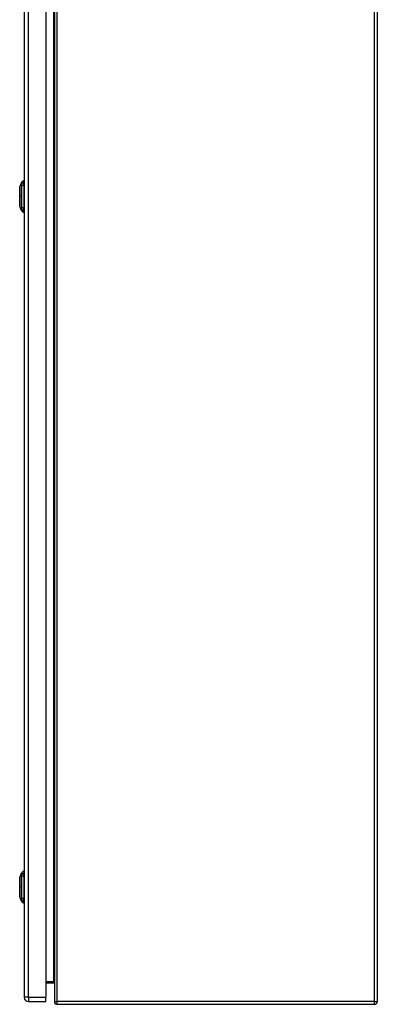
# Model space of a CAD drawing. Header units: inches. Extents: x 23 to 211, y 16 to 130.
# Tile 9 of 11: x 142 to 156, y 44 to 80. Entities that reach past the tile are written whole.
import ezdxf

# ---------------------------------------------------------------- set-up
doc = ezdxf.new("R2010")
doc.units = ezdxf.units.IN
doc.header["$MEASUREMENT"] = 0
doc.layers.add('Visible Edges(ANSI)', color=7, linetype='Continuous', lineweight=25)
doc.layers.add('Visible Tangent Edges(ANSI)', color=7, linetype='Continuous', lineweight=25)

msp = doc.modelspace()

# ---------------------------------------------------------------- linework, layer by layer
at = {"layer": 'Visible Edges(ANSI)'}
for p, q in [((142.394, 103.25), (142.394, 43.769)), ((143.194, 103.25), (143.194, 43.769)), ((143.514, 103.411), (143.514, 43.609)), ((155.514, 103.411), (155.514, 43.609)), ((142.224, 73.867), (142.286, 74.027)), ((142.379, 74.101), (142.379, 74.033)), ((142.379, 73.922), (142.379, 74.033)), ((142.379, 73.922), (142.379, 73.098)), ((142.286, 72.994), (142.224, 73.153)), ((142.379, 72.988), (142.379, 73.098)), ((142.379, 72.988), (142.379, 72.92)), ((142.224, 48.215), (142.286, 48.375)), ((142.379, 48.449), (142.379, 48.381)), ((142.379, 48.27), (142.379, 48.381)), ((142.379, 48.27), (142.379, 47.446)), ((142.286, 47.342), (142.224, 47.501)), ((142.379, 47.336), (142.379, 47.446)), ((142.379, 47.336), (142.379, 47.268)), ((143.194, 44.308), (143.483, 44.308)), ((142.555, 43.608), (143.194, 43.608)), ((143.194, 43.608), (143.194, 43.769)), ((143.613, 43.51), (155.415, 43.51))]:
    msp.add_line(p, q, dxfattribs=at)
at = {"layer": 'Visible Edges(ANSI)', "flags": 128}
for points in [[(142.224, 73.865), (142.224, 73.865), (142.224, 73.864), (142.224, 73.861), (142.224, 73.858), (142.224, 73.855), (142.224, 73.85), (142.224, 73.845), (142.224, 73.838), (142.224, 73.831), (142.224, 73.823), (142.224, 73.815), (142.224, 73.805), (142.224, 73.795), (142.224, 73.785), (142.224, 73.773), (142.224, 73.761), (142.224, 73.749), (142.224, 73.736), (142.224, 73.722), (142.224, 73.708), (142.224, 73.693), (142.224, 73.678), (142.224, 73.662), (142.224, 73.646), (142.224, 73.63), (142.224, 73.613), (142.224, 73.597), (142.224, 73.58), (142.224, 73.562), (142.224, 73.545), (142.224, 73.528), (142.224, 73.51), (142.224, 73.493), (142.224, 73.476), (142.224, 73.458), (142.224, 73.441), (142.224, 73.424), (142.224, 73.407), (142.224, 73.391), (142.224, 73.374), (142.224, 73.358), (142.224, 73.343), (142.224, 73.328), (142.224, 73.313), (142.224, 73.298), (142.224, 73.285), (142.224, 73.271), (142.224, 73.259), (142.224, 73.247), (142.224, 73.235), (142.224, 73.225), (142.224, 73.215), (142.224, 73.206), (142.224, 73.197), (142.224, 73.189), (142.224, 73.182), (142.224, 73.176), (142.224, 73.17), (142.224, 73.166), (142.224, 73.162), (142.224, 73.159), (142.224, 73.157), (142.224, 73.155), (142.224, 73.155)], [(142.224, 48.213), (142.224, 48.213), (142.224, 48.212), (142.224, 48.209), (142.224, 48.206), (142.224, 48.203), (142.224, 48.198), (142.224, 48.193), (142.224, 48.186), (142.224, 48.179), (142.224, 48.171), (142.224, 48.163), (142.224, 48.153), (142.224, 48.143), (142.224, 48.133), (142.224, 48.121), (142.224, 48.109), (142.224, 48.097), (142.224, 48.084), (142.224, 48.07), (142.224, 48.056), (142.224, 48.041), (142.224, 48.026), (142.224, 48.01), (142.224, 47.994), (142.224, 47.978), (142.224, 47.961), (142.224, 47.945), (142.224, 47.928), (142.224, 47.91), (142.224, 47.893), (142.224, 47.876), (142.224, 47.858), (142.224, 47.841), (142.224, 47.824), (142.224, 47.806), (142.224, 47.789), (142.224, 47.772), (142.224, 47.755), (142.224, 47.739), (142.224, 47.722), (142.224, 47.706), (142.224, 47.691), (142.224, 47.676), (142.224, 47.661), (142.224, 47.646), (142.224, 47.633), (142.224, 47.619), (142.224, 47.607), (142.224, 47.595), (142.224, 47.583), (142.224, 47.573), (142.224, 47.563), (142.224, 47.554), (142.224, 47.545), (142.224, 47.537), (142.224, 47.53), (142.224, 47.524), (142.224, 47.518), (142.224, 47.514), (142.224, 47.51), (142.224, 47.507), (142.224, 47.505), (142.224, 47.503), (142.224, 47.503)], [(143.483, 44.308), (143.485, 44.308), (143.488, 44.307), (143.49, 44.307), (143.492, 44.306), (143.495, 44.305), (143.497, 44.304), (143.499, 44.303), (143.501, 44.302), (143.502, 44.301), (143.504, 44.3), (143.505, 44.298), (143.507, 44.297), (143.508, 44.295), (143.509, 44.294), (143.51, 44.292), (143.511, 44.29), (143.511, 44.289), (143.512, 44.287), (143.513, 44.285), (143.513, 44.284), (143.513, 44.282), (143.514, 44.28), (143.514, 44.278), (143.514, 44.277)]]:
    msp.add_lwpolyline(points, dxfattribs=at)
at = {"layer": 'Visible Edges(ANSI)'}
for centre, radius, start, end in [((142.396, 73.984), 0.118, 98.6009, 158.7495), ((142.371, 74.042), 0.0394, 53.1301, 78.463), ((142.229, 73.865), 0.00492, 158.7495, 179.7912), ((142.229, 73.155), 0.00492, 180.2088, 201.2505), ((142.396, 73.036), 0.118, 201.2505, 261.3991), ((142.371, 72.979), 0.0394, 281.537, 306.8699), ((142.396, 48.332), 0.118, 98.6009, 158.7495), ((142.371, 48.39), 0.0394, 53.1301, 78.463), ((142.229, 48.213), 0.00492, 158.7495, 179.7912), ((142.229, 47.503), 0.00492, 180.2088, 201.2505), ((142.396, 47.384), 0.118, 201.2505, 261.3991), ((142.371, 47.327), 0.0394, 281.537, 306.8699), ((142.555, 43.769), 0.161, 180, 270), ((143.613, 43.609), 0.099, 180, 270), ((155.415, 43.609), 0.099, 270, 0)]:
    msp.add_arc(centre, radius, start, end, dxfattribs=at)
at = {"layer": 'Visible Tangent Edges(ANSI)'}
for p, q in [((142.555, 43.769), (142.555, 103.25)), ((143.613, 43.609), (143.613, 103.411)), ((155.415, 43.609), (155.415, 103.411)), ((143.483, 102.68), (143.483, 44.339)), ((142.224, 73.51), (142.224, 73.51)), ((142.286, 73.51), (142.224, 73.51)), ((142.224, 47.858), (142.224, 47.858)), ((142.286, 47.858), (142.224, 47.858)), ((143.483, 44.339), (143.194, 44.339)), ((143.483, 44.308), (143.483, 44.339)), ((142.555, 43.769), (142.394, 43.769)), ((142.555, 43.769), (142.555, 43.608)), ((142.555, 43.769), (143.194, 43.769)), ((143.514, 43.609), (143.613, 43.609)), ((143.613, 43.51), (143.613, 43.609)), ((155.415, 43.609), (143.613, 43.609)), ((155.415, 43.51), (155.415, 43.609)), ((155.415, 43.609), (155.514, 43.609))]:
    msp.add_line(p, q, dxfattribs=at)
at = {"layer": 'Visible Tangent Edges(ANSI)', "flags": 128}
for points in [[(142.286, 74.027), (142.286, 74.027), (142.286, 74.026), (142.286, 74.025), (142.286, 74.025), (142.286, 74.023), (142.286, 74.022), (142.286, 74.02), (142.286, 74.018), (142.286, 74.016), (142.286, 74.013), (142.286, 74.01), (142.286, 74.007), (142.285, 74.004), (142.285, 74.001), (142.285, 73.997), (142.285, 73.993), (142.285, 73.988), (142.285, 73.984), (142.285, 73.979), (142.285, 73.974), (142.285, 73.969), (142.285, 73.964), (142.285, 73.958), (142.285, 73.95)], [(142.285, 73.95), (142.285, 73.949), (142.285, 73.949), (142.285, 73.948), (142.285, 73.947), (142.285, 73.947), (142.285, 73.946), (142.285, 73.945), (142.285, 73.944), (142.285, 73.943), (142.285, 73.943), (142.285, 73.942), (142.285, 73.941), (142.285, 73.94), (142.285, 73.939), (142.285, 73.938), (142.285, 73.937), (142.285, 73.936), (142.285, 73.935), (142.285, 73.934), (142.285, 73.933), (142.285, 73.932), (142.285, 73.931), (142.285, 73.93), (142.285, 73.929)], [(142.285, 73.929), (142.285, 73.928), (142.285, 73.927), (142.285, 73.926), (142.285, 73.924), (142.285, 73.923), (142.285, 73.922), (142.285, 73.921), (142.285, 73.92), (142.285, 73.918), (142.285, 73.917), (142.285, 73.916), (142.285, 73.915), (142.285, 73.913), (142.285, 73.912), (142.285, 73.911), (142.285, 73.91), (142.285, 73.908), (142.285, 73.907), (142.285, 73.906), (142.285, 73.904), (142.285, 73.903), (142.285, 73.901), (142.285, 73.9), (142.285, 73.899)], [(142.285, 73.899), (142.285, 73.881), (142.285, 73.865), (142.285, 73.85), (142.285, 73.834), (142.285, 73.818), (142.285, 73.803), (142.285, 73.787), (142.285, 73.771), (142.285, 73.755), (142.285, 73.739), (142.285, 73.723), (142.286, 73.707), (142.286, 73.691), (142.286, 73.674), (142.286, 73.658), (142.286, 73.642), (142.286, 73.625), (142.286, 73.609), (142.286, 73.593), (142.286, 73.576), (142.286, 73.56), (142.286, 73.543), (142.286, 73.527), (142.286, 73.51)], [(142.224, 73.785), (142.224, 73.791), (142.224, 73.797), (142.224, 73.803), (142.224, 73.809), (142.224, 73.815), (142.224, 73.82), (142.224, 73.825), (142.224, 73.829), (142.224, 73.834), (142.224, 73.838), (142.224, 73.842), (142.224, 73.846), (142.224, 73.849), (142.224, 73.852), (142.224, 73.855), (142.224, 73.857), (142.224, 73.86), (142.224, 73.862), (142.224, 73.863), (142.224, 73.865), (142.224, 73.866), (142.224, 73.866), (142.224, 73.867), (142.224, 73.867)], [(142.224, 73.738), (142.224, 73.74), (142.224, 73.742), (142.224, 73.744), (142.224, 73.746), (142.224, 73.748), (142.224, 73.75), (142.224, 73.752), (142.224, 73.754), (142.224, 73.756), (142.224, 73.758), (142.224, 73.76), (142.224, 73.762), (142.224, 73.764), (142.224, 73.766), (142.224, 73.768), (142.224, 73.77), (142.224, 73.772), (142.224, 73.774), (142.224, 73.776), (142.224, 73.777), (142.224, 73.779), (142.224, 73.781), (142.224, 73.783), (142.224, 73.785)], [(142.224, 73.51), (142.224, 73.52), (142.224, 73.531), (142.224, 73.541), (142.224, 73.551), (142.224, 73.561), (142.224, 73.572), (142.224, 73.582), (142.224, 73.592), (142.224, 73.602), (142.224, 73.612), (142.224, 73.621), (142.224, 73.631), (142.224, 73.641), (142.224, 73.65), (142.224, 73.66), (142.224, 73.669), (142.224, 73.678), (142.224, 73.687), (142.224, 73.696), (142.224, 73.705), (142.224, 73.713), (142.224, 73.722), (142.224, 73.73), (142.224, 73.738)], [(142.224, 73.283), (142.224, 73.291), (142.224, 73.299), (142.224, 73.307), (142.224, 73.316), (142.224, 73.324), (142.224, 73.333), (142.224, 73.342), (142.224, 73.351), (142.224, 73.361), (142.224, 73.37), (142.224, 73.38), (142.224, 73.389), (142.224, 73.399), (142.224, 73.409), (142.224, 73.419), (142.224, 73.429), (142.224, 73.439), (142.224, 73.449), (142.224, 73.459), (142.224, 73.469), (142.224, 73.479), (142.224, 73.49), (142.224, 73.5), (142.224, 73.51)], [(142.286, 73.51), (142.286, 73.494), (142.286, 73.477), (142.286, 73.461), (142.286, 73.444), (142.286, 73.428), (142.286, 73.411), (142.286, 73.395), (142.286, 73.378), (142.286, 73.362), (142.286, 73.346), (142.286, 73.33), (142.286, 73.313), (142.285, 73.297), (142.285, 73.281), (142.285, 73.265), (142.285, 73.249), (142.285, 73.233), (142.285, 73.218), (142.285, 73.202), (142.285, 73.186), (142.285, 73.171), (142.285, 73.155), (142.285, 73.14), (142.285, 73.122)], [(142.224, 73.235), (142.224, 73.237), (142.224, 73.239), (142.224, 73.241), (142.224, 73.243), (142.224, 73.245), (142.224, 73.246), (142.224, 73.248), (142.224, 73.25), (142.224, 73.252), (142.224, 73.254), (142.224, 73.256), (142.224, 73.258), (142.224, 73.26), (142.224, 73.262), (142.224, 73.264), (142.224, 73.266), (142.224, 73.268), (142.224, 73.27), (142.224, 73.272), (142.224, 73.274), (142.224, 73.276), (142.224, 73.278), (142.224, 73.28), (142.224, 73.283)], [(142.224, 73.153), (142.224, 73.153), (142.224, 73.154), (142.224, 73.155), (142.224, 73.156), (142.224, 73.157), (142.224, 73.159), (142.224, 73.161), (142.224, 73.163), (142.224, 73.165), (142.224, 73.168), (142.224, 73.171), (142.224, 73.175), (142.224, 73.178), (142.224, 73.182), (142.224, 73.186), (142.224, 73.191), (142.224, 73.195), (142.224, 73.2), (142.224, 73.206), (142.224, 73.211), (142.224, 73.217), (142.224, 73.223), (142.224, 73.229), (142.224, 73.235)], [(142.285, 73.122), (142.285, 73.119), (142.285, 73.116), (142.285, 73.113), (142.285, 73.111), (142.285, 73.108), (142.285, 73.106), (142.285, 73.103), (142.285, 73.101), (142.285, 73.098), (142.285, 73.096), (142.285, 73.094), (142.285, 73.091), (142.285, 73.089), (142.285, 73.087), (142.285, 73.085), (142.285, 73.083), (142.285, 73.081), (142.285, 73.08), (142.285, 73.078), (142.285, 73.076), (142.285, 73.074), (142.285, 73.073), (142.285, 73.072), (142.285, 73.07)], [(142.285, 73.07), (142.285, 73.062), (142.285, 73.056), (142.285, 73.051), (142.285, 73.046), (142.285, 73.041), (142.285, 73.036), (142.285, 73.032), (142.285, 73.028), (142.285, 73.023), (142.285, 73.02), (142.285, 73.016), (142.286, 73.013), (142.286, 73.01), (142.286, 73.007), (142.286, 73.004), (142.286, 73.002), (142.286, 73), (142.286, 72.998), (142.286, 72.997), (142.286, 72.996), (142.286, 72.995), (142.286, 72.994), (142.286, 72.994), (142.286, 72.994)], [(142.286, 48.375), (142.286, 48.375), (142.286, 48.374), (142.286, 48.373), (142.286, 48.373), (142.286, 48.371), (142.286, 48.37), (142.286, 48.368), (142.286, 48.366), (142.286, 48.364), (142.286, 48.361), (142.286, 48.358), (142.286, 48.355), (142.285, 48.352), (142.285, 48.349), (142.285, 48.345), (142.285, 48.341), (142.285, 48.336), (142.285, 48.332), (142.285, 48.327), (142.285, 48.322), (142.285, 48.317), (142.285, 48.312), (142.285, 48.306), (142.285, 48.298)], [(142.285, 48.298), (142.285, 48.297), (142.285, 48.297), (142.285, 48.296), (142.285, 48.295), (142.285, 48.295), (142.285, 48.294), (142.285, 48.293), (142.285, 48.292), (142.285, 48.291), (142.285, 48.291), (142.285, 48.29), (142.285, 48.289), (142.285, 48.288), (142.285, 48.287), (142.285, 48.286), (142.285, 48.285), (142.285, 48.284), (142.285, 48.283), (142.285, 48.282), (142.285, 48.281), (142.285, 48.28), (142.285, 48.279), (142.285, 48.278), (142.285, 48.277)], [(142.285, 48.277), (142.285, 48.276), (142.285, 48.275), (142.285, 48.274), (142.285, 48.272), (142.285, 48.271), (142.285, 48.27), (142.285, 48.269), (142.285, 48.268), (142.285, 48.266), (142.285, 48.265), (142.285, 48.264), (142.285, 48.263), (142.285, 48.261), (142.285, 48.26), (142.285, 48.259), (142.285, 48.258), (142.285, 48.256), (142.285, 48.255), (142.285, 48.254), (142.285, 48.252), (142.285, 48.251), (142.285, 48.249), (142.285, 48.248), (142.285, 48.247)], [(142.224, 48.133), (142.224, 48.139), (142.224, 48.145), (142.224, 48.151), (142.224, 48.157), (142.224, 48.163), (142.224, 48.168), (142.224, 48.173), (142.224, 48.177), (142.224, 48.182), (142.224, 48.186), (142.224, 48.19), (142.224, 48.194), (142.224, 48.197), (142.224, 48.2), (142.224, 48.203), (142.224, 48.205), (142.224, 48.208), (142.224, 48.21), (142.224, 48.211), (142.224, 48.213), (142.224, 48.214), (142.224, 48.214), (142.224, 48.215), (142.224, 48.215)], [(142.224, 48.086), (142.224, 48.088), (142.224, 48.09), (142.224, 48.092), (142.224, 48.094), (142.224, 48.096), (142.224, 48.098), (142.224, 48.1), (142.224, 48.102), (142.224, 48.104), (142.224, 48.106), (142.224, 48.108), (142.224, 48.11), (142.224, 48.112), (142.224, 48.114), (142.224, 48.116), (142.224, 48.118), (142.224, 48.12), (142.224, 48.122), (142.224, 48.124), (142.224, 48.125), (142.224, 48.127), (142.224, 48.129), (142.224, 48.131), (142.224, 48.133)], [(142.224, 47.858), (142.224, 47.868), (142.224, 47.879), (142.224, 47.889), (142.224, 47.899), (142.224, 47.909), (142.224, 47.92), (142.224, 47.93), (142.224, 47.94), (142.224, 47.95), (142.224, 47.96), (142.224, 47.969), (142.224, 47.979), (142.224, 47.989), (142.224, 47.998), (142.224, 48.008), (142.224, 48.017), (142.224, 48.026), (142.224, 48.035), (142.224, 48.044), (142.224, 48.053), (142.224, 48.061), (142.224, 48.07), (142.224, 48.078), (142.224, 48.086)], [(142.285, 48.247), (142.285, 48.229), (142.285, 48.213), (142.285, 48.198), (142.285, 48.182), (142.285, 48.166), (142.285, 48.151), (142.285, 48.135), (142.285, 48.119), (142.285, 48.103), (142.285, 48.087), (142.285, 48.071), (142.286, 48.055), (142.286, 48.039), (142.286, 48.022), (142.286, 48.006), (142.286, 47.99), (142.286, 47.973), (142.286, 47.957), (142.286, 47.941), (142.286, 47.924), (142.286, 47.908), (142.286, 47.891), (142.286, 47.875), (142.286, 47.858)], [(142.224, 47.631), (142.224, 47.639), (142.224, 47.647), (142.224, 47.655), (142.224, 47.664), (142.224, 47.672), (142.224, 47.681), (142.224, 47.69), (142.224, 47.699), (142.224, 47.709), (142.224, 47.718), (142.224, 47.728), (142.224, 47.737), (142.224, 47.747), (142.224, 47.757), (142.224, 47.767), (142.224, 47.777), (142.224, 47.787), (142.224, 47.797), (142.224, 47.807), (142.224, 47.817), (142.224, 47.827), (142.224, 47.838), (142.224, 47.848), (142.224, 47.858)], [(142.224, 47.583), (142.224, 47.585), (142.224, 47.587), (142.224, 47.589), (142.224, 47.591), (142.224, 47.593), (142.224, 47.594), (142.224, 47.596), (142.224, 47.598), (142.224, 47.6), (142.224, 47.602), (142.224, 47.604), (142.224, 47.606), (142.224, 47.608), (142.224, 47.61), (142.224, 47.612), (142.224, 47.614), (142.224, 47.616), (142.224, 47.618), (142.224, 47.62), (142.224, 47.622), (142.224, 47.624), (142.224, 47.626), (142.224, 47.628), (142.224, 47.631)], [(142.224, 47.501), (142.224, 47.501), (142.224, 47.502), (142.224, 47.503), (142.224, 47.504), (142.224, 47.505), (142.224, 47.507), (142.224, 47.509), (142.224, 47.511), (142.224, 47.513), (142.224, 47.516), (142.224, 47.519), (142.224, 47.523), (142.224, 47.526), (142.224, 47.53), (142.224, 47.534), (142.224, 47.539), (142.224, 47.543), (142.224, 47.548), (142.224, 47.554), (142.224, 47.559), (142.224, 47.565), (142.224, 47.571), (142.224, 47.577), (142.224, 47.583)], [(142.286, 47.858), (142.286, 47.842), (142.286, 47.825), (142.286, 47.809), (142.286, 47.792), (142.286, 47.776), (142.286, 47.759), (142.286, 47.743), (142.286, 47.726), (142.286, 47.71), (142.286, 47.694), (142.286, 47.678), (142.286, 47.661), (142.285, 47.645), (142.285, 47.629), (142.285, 47.613), (142.285, 47.597), (142.285, 47.581), (142.285, 47.566), (142.285, 47.55), (142.285, 47.534), (142.285, 47.519), (142.285, 47.503), (142.285, 47.488), (142.285, 47.47)], [(142.285, 47.47), (142.285, 47.467), (142.285, 47.464), (142.285, 47.461), (142.285, 47.459), (142.285, 47.456), (142.285, 47.454), (142.285, 47.451), (142.285, 47.449), (142.285, 47.446), (142.285, 47.444), (142.285, 47.442), (142.285, 47.439), (142.285, 47.437), (142.285, 47.435), (142.285, 47.433), (142.285, 47.431), (142.285, 47.429), (142.285, 47.428), (142.285, 47.426), (142.285, 47.424), (142.285, 47.422), (142.285, 47.421), (142.285, 47.42), (142.285, 47.418)], [(142.285, 47.418), (142.285, 47.41), (142.285, 47.404), (142.285, 47.399), (142.285, 47.394), (142.285, 47.389), (142.285, 47.384), (142.285, 47.38), (142.285, 47.376), (142.285, 47.371), (142.285, 47.368), (142.285, 47.364), (142.286, 47.361), (142.286, 47.358), (142.286, 47.355), (142.286, 47.352), (142.286, 47.35), (142.286, 47.348), (142.286, 47.346), (142.286, 47.345), (142.286, 47.344), (142.286, 47.343), (142.286, 47.342), (142.286, 47.342), (142.286, 47.342)], [(143.514, 44.277), (143.514, 44.28), (143.514, 44.284), (143.513, 44.287), (143.513, 44.291), (143.513, 44.294), (143.512, 44.297), (143.511, 44.301), (143.511, 44.304), (143.51, 44.307), (143.509, 44.311), (143.508, 44.314), (143.507, 44.317), (143.505, 44.32), (143.504, 44.323), (143.502, 44.325), (143.501, 44.328), (143.499, 44.33), (143.497, 44.332), (143.495, 44.334), (143.492, 44.336), (143.49, 44.337), (143.488, 44.338), (143.485, 44.339), (143.483, 44.339)]]:
    msp.add_lwpolyline(points, dxfattribs=at)
at = {"layer": 'Visible Tangent Edges(ANSI)'}
for centre, major_axis, ratio, start_param, end_param in [((142.399, 73.922), (-0.117, -0.016), 0.948273, 4.754759, 5.892029), ((142.399, 73.884), (-0.118, 0.005), 0.314585, 4.896593, 6.033863), ((142.399, 73.136), (-0.118, -0.005), 0.314585, 0.249322, 1.386592), ((142.399, 73.098), (-0.117, 0.016), 0.948273, 0.391156, 1.528426), ((142.399, 48.27), (-0.117, -0.016), 0.948273, 4.754759, 5.892029), ((142.399, 48.232), (-0.118, 0.005), 0.314585, 4.896593, 6.033863), ((142.399, 47.484), (-0.118, -0.005), 0.314585, 0.249322, 1.386592), ((142.399, 47.446), (-0.117, 0.016), 0.948273, 0.391156, 1.528426)]:
    msp.add_ellipse(centre, major_axis=major_axis, ratio=ratio, start_param=start_param, end_param=end_param, dxfattribs=at)

doc.saveas('drawing.dxf')
